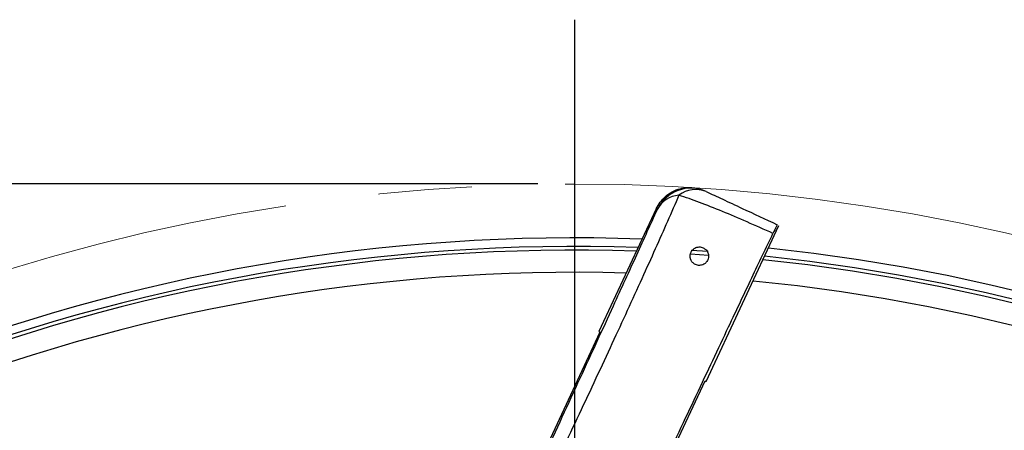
# Model space of a CAD drawing. Header units: millimetres. Extents: x 0 to 594, y 0 to 420.
# Tile 38 of 43: x 361 to 387, y 298 to 309. Entities that reach past the tile are written whole.
import ezdxf

# ---------------------------------------------------------------- set-up
doc = ezdxf.new("R2010")
doc.units = ezdxf.units.MM
doc.linetypes.add('CENTERX2', pattern=[20.32, 12.7, -2.54, 2.54, -2.54])
doc.layers.add('SLD-0', color=7, linetype='Continuous')
doc.styles.add('SLDTEXTSTYLE0', font='TXT', dxfattribs={"width": 0.75})
doc.dimstyles.new('SLDDIMSTYLE4', dxfattribs={"dimtxt": 3.5, "dimasz": 3.2, "dimexe": 0, "dimexo": 0.0625, "dimgap": 0.875, "dimtad": 1, "dimdec": 1, "dimlfac": 3, "dimrnd": 1e-09, "dimzin": 12, "dimdsep": 46, "dimtxsty": 'SLDTEXTSTYLE0', "dimsah": 1, "dimcen": 0.09, "dimadec": 0, "dimazin": 3, "dimtfac": 1, "dimtdec": 1, "dimtofl": 0, "dimtmove": 0, "dimatfit": 3, "dimfxl": 1, "dimfrac": 2, "dimtolj": 1, "dimtzin": 12, "dimarcsym": 0})

# ---------------------------------------------------------------- blocks, each defined once
blk = doc.blocks.new('_D_6')
at = {"layer": 'SLD-0', "color": 7, "transparency": 16777216}
for p, q in [((374.815, 305.002), (310.031, 305.002)), ((311.031, 201.415), (311.031, 305.002)), ((299.208, 259.027), (299.208, 260.094)), ((299.208, 260.094), (304.764, 260.094)), ((304.764, 260.094), (304.764, 259.027)), ((299.208, 247.39), (299.208, 246.323)), ((304.764, 246.323), (304.764, 247.39)), ((299.208, 246.323), (304.764, 246.323)), ((374.815, 201.415), (310.031, 201.415))]:
    blk.add_line(p, q, dxfattribs=at)
for points in [[(311.031, 305.002), (310.481, 301.802), (311.581, 301.802)], [(311.031, 201.415), (311.581, 204.615), (310.481, 204.615)]]:
    blk.add_solid(points, dxfattribs=at)
at = {"layer": 'SLD-0', "color": 7, "transparency": 16777216, "char_height": 3.5, "attachment_point": 1, "rotation": 90, "style": 'SLDTEXTSTYLE0'}
for s, insert in [('310.8', (306.52, 250.029)), ('12.23', (300.252, 247.39)), ('%%c', (306.52, 244.75))]:
    blk.add_mtext(s, dxfattribs=dict(at, insert=insert))
blk = doc.blocks.new('SW_CENTERMARKSYMBOL_1')
at = {"layer": 'SLD-0', "color": 0}
blk.add_line((0, 1.667), (0, 56.248), dxfattribs=at)

msp = doc.modelspace()

# ---------------------------------------------------------------- linework, layer by layer
at = {"color": 7, "linetype": 'Continuous', "lineweight": 25}
for p, q in [((378.02, 304.329), (376.47, 301.006)), ((378.057, 304.312), (378.02, 304.329)), ((379.386, 299.646), (381.358, 303.876)), ((378.978, 303.208), (379.434, 303.177)), ((378.953, 303.11), (379.447, 303.076)), ((374.915, 297.58), (376.505, 300.99)), ((376.47, 301.006), (376.505, 300.99)), ((377.762, 296.253), (379.352, 299.662)), ((379.352, 299.662), (379.386, 299.646))]:
    msp.add_line(p, q, dxfattribs=at)
for centre, radius, start, end in [((378.963, 303.889), 1, 65.0011, 155.0011), ((379.099, 304.103), 0.75, 67.5289, 127.4193), ((378.702, 303.97), 0.731, 94.6043, 152.1039), ((375.815, 253.208), 50.333, 87.925, 111.5866), ((375.815, 253.208), 50, 88.0867, 135), ((375.815, 253.208), 50.1, 88.0379, 111.5866), ((375.815, 253.208), 50.333, 357.925, 84.0027), ((375.815, 253.208), 50, 358.0867, 84.1343), ((375.815, 253.208), 50.1, 358.0379, 84.0946), ((375.815, 253.208), 49.4, 88.3836, 135), ((375.815, 253.208), 49.4, 358.3836, 84.3759)]:
    msp.add_arc(centre, radius, start, end, dxfattribs=at)
for points, knots in [([(378.02, 304.329), (378.096, 304.45), (378.254, 304.702), (378.641, 304.891), (379.028, 304.926), (379.245, 304.849), (379.349, 304.813)], [0, 0, 0, 0, 0.270257, 0.562423, 0.789733, 1, 1, 1, 1]), ([(379.386, 304.796), (379.528, 304.729), (379.811, 304.597), (380.454, 304.298), (380.986, 304.049), (381.312, 303.897)], [0, 0, 0, 0, 0.281567, 0.561013, 1, 1, 1, 1]), ([(378.644, 304.698), (378.437, 304.229), (378.025, 303.289), (377.255, 301.598), (376.403, 299.757), (375.775, 298.428), (375.46, 297.763)], [0, 0, 0, 0, 0.2504313, 0.5011157, 0.7501798, 1, 1, 1, 1]), ([(381.196, 303.663), (380.959, 303.768), (380.485, 303.977), (379.812, 304.263), (379.182, 304.518), (378.824, 304.638), (378.644, 304.698)], [0, 0, 0, 0, 0.247904, 0.496068, 0.745168, 1, 1, 1, 1]), ([(374.978, 297.611), (375.311, 298.331), (375.977, 299.769), (376.814, 301.59), (377.516, 303.121), (377.876, 303.915), (378.057, 304.312)], [0, 0, 0, 0, 0.2796306, 0.5587083, 0.779098, 1, 1, 1, 1]), ([(381.312, 303.897), (381.306, 303.887), (381.294, 303.866), (381.229, 303.731), (381.196, 303.663)], [0, 0, 0, 0, 0.500068, 1, 1, 1, 1]), ([(378.174, 297.274), (378.491, 297.949), (379.126, 299.299), (379.94, 301.022), (380.636, 302.489), (381.01, 303.271), (381.196, 303.663)], [0, 0, 0, 0, 0.279967, 0.55992, 0.779963, 1, 1, 1, 1]), ([(379.09, 302.818), (379.062, 302.837), (379.004, 302.873), (378.969, 302.935), (378.951, 302.988), (378.943, 303.043), (378.951, 303.116), (378.985, 303.186), (379.031, 303.235), (379.076, 303.267), (379.13, 303.289), (379.19, 303.297), (379.25, 303.292), (379.284, 303.279), (379.302, 303.272)], [0, 0, 0, 0, 0.124631, 0.249226, 0.295927, 0.374298, 0.498834, 0.623497, 0.690006, 0.748942, 0.812834, 0.874376, 0.934308, 1, 1, 1, 1]), ([(379.302, 303.272), (379.327, 303.256), (379.385, 303.221), (379.432, 303.143), (379.451, 303.056), (379.44, 302.967), (379.396, 302.885), (379.329, 302.828), (379.261, 302.801), (379.202, 302.793), (379.142, 302.798), (379.108, 302.811), (379.09, 302.818)], [0, 0, 0, 0, 0.108207, 0.249503, 0.374291, 0.499335, 0.640154, 0.748771, 0.813371, 0.874248, 0.934659, 1, 1, 1, 1])]:
    msp.add_open_spline(points, degree=3, knots=knots, dxfattribs=at)
at = {"layer": 'SLD-0', "color": 7, "linetype": 'CENTERX2', "lineweight": 18}
msp.add_circle((375.815, 253.208), 51.793, dxfattribs=at)

# ---------------------------------------------------------------- block references
at = {"layer": 'SLD-0', "color": 7}
msp.add_blockref('SW_CENTERMARKSYMBOL_1', (375.815, 253.208), dxfattribs=at)

# ---------------------------------------------------------------- dimensions: what is measured, and where the dimension line sits
dim = msp.add_linear_dim(base=(311.031, 305.002), p1=(375.815, 201.415), p2=(375.815, 305.002), angle=90, text='%%c<>', dimstyle='SLDDIMSTYLE4', dxfattribs=at)
dim.commit()
dim.dimension.update_dxf_attribs({"geometry": '_D_6', "text_midpoint": (311.031, 253.208), "dimtype": 160})

doc.saveas('drawing.dxf')
